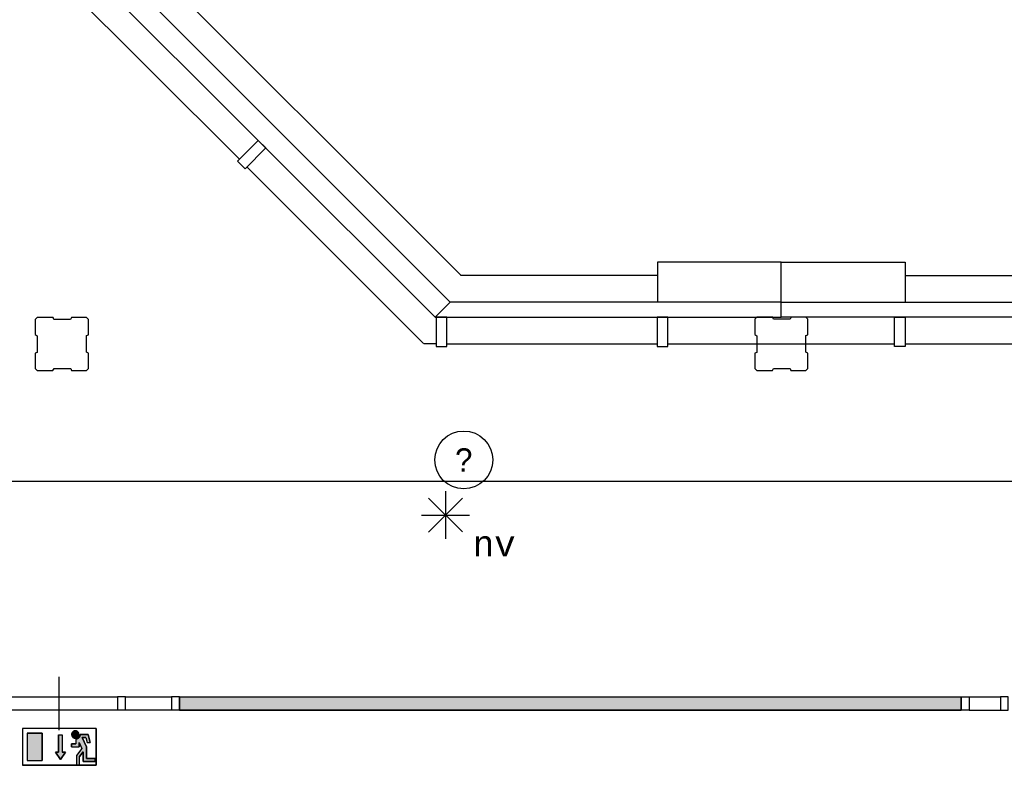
# Model space of a CAD drawing. Extents: x -1826 to 147704, y -44576 to 60962.
# Tile 7 of 75: x 92171 to 99566, y -30231 to -24631. Entities that reach past the tile are written whole.
import ezdxf
from ezdxf.enums import TextEntityAlignment as Align

# ---------------------------------------------------------------- set-up
doc = ezdxf.new("R2010")
doc.units = 0
doc.header["$MEASUREMENT"] = 0
doc.header["$PDMODE"] = 35
doc.header["$PDSIZE"] = -0.5
doc.layers.get('0').update_dxf_attribs({"linetype": 'CONTINUOUS'})
doc.layers.get('DEFPOINTS').update_dxf_attribs({"linetype": 'CONTINUOUS'})
for name, color, linetype in [('AA$1A---_ARCEER', 252, 'CONTINUOUS'), ('AL22----_BINNENWAND', 252, 'CONTINUOUS'), ('AL32----_BINNENKOZIJN', 252, 'CONTINUOUS'), ('AM$1A---_MAATVOERING', 252, 'CONTINUOUS'), ('Betonpalen', 252, 'CONTINUOUS'), ('Brandweer', 252, 'CONTINUOUS')]:
    doc.layers.add(name, color=color, linetype=linetype)
doc.styles.add('B-01', font='b-gbp')
doc.styles.add('MONOTXT', font='MONOTXT')
doc.dimstyles.new('BBA_STAND', dxfattribs={"dimtxt": 175, "dimasz": 1, "dimexe": 1, "dimexo": 0.001, "dimgap": 75, "dimtad": 1, "dimdec": 0, "dimzin": 0, "dimdsep": 46, "dimtxsty": 'B-01', "dimblk": 'NONE', "dimblk1": 'PIJL1', "dimblk2": 'NONE', "dimcen": 1, "dimse1": 1, "dimse2": 1, "dimclrd": 256, "dimclre": 256, "dimclrt": 256, "dimadec": 4, "dimazin": 0, "dimtfac": 1, "dimtdec": 0, "dimtmove": 0, "dimatfit": 2, "dimldrblk": 'PIJL1', "dimfxl": 1, "dimtfillclr": 256, "dimtolj": 1, "dimtzin": 0, "dimarcsym": 0})

# ---------------------------------------------------------------- blocks, each defined once
blk = doc.blocks.new('*D208')
at = {"layer": 'AM$1A---_MAATVOERING', "lineweight": -2, "transparency": 16777216}
blk.add_line((100540.7, -28099.9), (90471, -28099.9), dxfattribs=at)
at = {"layer": 'DEFPOINTS', "color": 0, "transparency": 16777216}
for p in [(90471, -28099.9), (90471, -28119.9), (100540.7, -28371.4)]:
    blk.add_point(p, dxfattribs=at)
at = {"layer": 'AM$1A---_MAATVOERING', "transparency": 16777216, "insert": (95505.8, -27937.4), "char_height": 175, "attachment_point": 5, "style": 'B-01'}
blk.add_mtext('\\A1;?', dxfattribs=at)
blk = doc.blocks.new('_None')
blk = doc.blocks.new('PIJL1')
at = {"color": 1, "linetype": 'ByBlock'}
blk.add_line((0, 82.6), (0, -82.6), dxfattribs=at)
blk.add_solid([(-100, 16.7), (-100, -16.7), (0, 0)], dxfattribs=at)

msp = doc.modelspace()

# ---------------------------------------------------------------- hatches: boundary and pattern name
at = {"layer": 'AA$1A---_ARCEER'}
msp.add_hatch(color=256, dxfattribs=at).paths.add_polyline_path([(99240.7, -29716), (93370.7, -29716), (93370.7, -29816), (99240.7, -29816)])
at = {"layer": 'Brandweer'}
for points in [[(92338.7, -29990.4), (92227.7, -29990.4), (92227.7, -30193.9), (92338.7, -30193.9)], [(92513.5, -30132), (92490.4, -30132), (92490.4, -30002.5), (92462.7, -30002.5), (92462.7, -30132), (92439.5, -30132), (92476.5, -30187.5)], [(92671.6, -30091.2), (92640.5, -30022.8), (92667.4, -30022.8), (92676.7, -30059.8), (92700.5, -30059.8), (92685.5, -29999.6), (92624.5, -29999.6), (92624, -30005.5), (92623.5, -30008), (92622.8, -30010.5), (92621.8, -30013.2), (92620.2, -30016.7), (92618.6, -30019.5), (92617.3, -30021.3), (92615.4, -30023.7), (92613.5, -30025.6), (92610.7, -30028), (92608, -30030), (92605, -30031.7), (92602, -30033.1), (92597.9, -30034.5), (92595, -30035.2), (92593, -30035.8), (92593, -30069), (92560.6, -30069), (92560.6, -30092.1), (92616.1, -30092.1), (92616.1, -30058.5), (92637.5, -30105.6), (92597.6, -30156.9), (92597.6, -30226.2), (92620.8, -30226.2), (92620.8, -30164.8), (92648.5, -30129.2), (92648.5, -30203.1), (92736.4, -30203.1), (92736.4, -30180), (92671.6, -30180)], [(92615.8, -29995.6), (92614.7, -29991), (92614.7, -29990.9), (92612.5, -29985.9), (92612.4, -29985.7), (92609.7, -29981.9), (92609.7, -29981.8), (92607.5, -29979.5), (92607.3, -29979.3), (92603.7, -29976.5), (92603.6, -29976.4), (92599.8, -29974.4), (92599.7, -29974.3), (92594.1, -29972.5), (92594, -29972.5), (92586.8, -29972), (92586.7, -29972), (92580.5, -29973), (92580.5, -29973.1), (92576.4, -29974.6), (92576.3, -29974.7), (92574.4, -29975.7), (92574.2, -29975.8), (92571.7, -29977.5), (92571.6, -29977.6), (92569.6, -29979.2), (92569.5, -29979.4), (92566.5, -29982.6), (92566.4, -29982.8), (92564.2, -29986.1), (92564.1, -29986.3), (92562.2, -29990.5), (92562.2, -29990.6), (92560.9, -29996.2), (92560.8, -29996.4), (92560.7, -30000.4), (92560.7, -30000.6), (92561, -30004), (92561, -30004.1), (92562.5, -30009.6), (92562.6, -30009.8), (92564.1, -30013), (92564.2, -30013.2), (92567.1, -30017.4), (92567.2, -30017.5), (92571.5, -30021.6), (92571.6, -30021.7), (92574.3, -30023.5), (92574.4, -30023.6), (92578.7, -30025.6), (92578.8, -30025.7), (92583.1, -30026.9), (92583.1, -30026.9), (92589.8, -30027.4), (92589.8, -30027.3), (92595.8, -30026.4), (92595.9, -30026.3), (92600, -30024.8), (92600.1, -30024.8), (92603.3, -30023), (92603.5, -30022.9), (92606.5, -30020.7), (92606.6, -30020.6), (92609.9, -30017.2), (92612.5, -30013.3), (92612.6, -30013.2), (92614.1, -30010), (92614.2, -30009.9), (92615.4, -30005.8), (92615.5, -30005.6), (92615.9, -30003), (92615.9, -30002.9), (92616.1, -29998.3), (92616.1, -29998.3)]]:
    msp.add_hatch(color=256, dxfattribs=at).paths.add_polyline_path(points)

# ---------------------------------------------------------------- linework, layer by layer
at = {"layer": 'AA$1A---_ARCEER'}
msp.add_circle((95505.8, -27937.4), 217.2, dxfattribs=at)
at = {"layer": 'AL22----_BINNENWAND'}
msp.add_line((99240.7, -29716), (99240.7, -29816), dxfattribs=at)
for points in [[(93010, -24074.9), (95481.8, -26546.7)], [(93820.9, -25679.2), (92490.7, -24350)], [(93877.5, -25735.7), (95202.6, -27062)], [(97890.7, -26752), (97890.7, -26452), (96960.7, -26452), (96960.7, -26752)], [(97890.7, -26752), (97890.7, -26452), (98820.7, -26452), (98820.7, -26752)], [(96960.7, -26552), (95481.8, -26552)], [(98820.7, -26552), (102360.7, -26552), (102360.7, -26752)], [(95404.6, -26752), (95290.6, -26866)], [(97890.7, -26752), (95404.6, -26752)], [(97890.7, -26866), (97890.7, -26752)], [(95290.6, -26866), (97890.7, -26866)], [(95298.7, -27064.8), (95206.6, -27064.8)], [(95378.7, -27066), (96958.7, -27066)], [(97038.7, -27066), (97890.7, -27066)], [(97890.7, -27066), (98740.7, -27066)], [(98820.5, -27066), (100550.7, -27066)], [(93370.7, -29716), (99240.7, -29716)], [(93370.7, -29716), (99240.7, -29716)], [(93370.7, -29716), (93370.7, -29816)], [(93370.7, -29816), (93370.7, -29716)], [(93370.7, -29816), (99240.7, -29816)], [(99240.7, -29816), (93370.7, -29816)]]:
    msp.add_lwpolyline(points, dxfattribs=at)
for points in [[(92690.7, -24266.1), (95290.6, -26866), (95404.4, -26752.1), (92804.5, -24152.2)], [(94018.9, -25594.3), (93962.3, -25537.7), (93806.8, -25693.3), (93863.3, -25749.8)], [(97890.7, -26752), (102976.7, -26752), (103090.7, -26866), (97890.7, -26866)], [(95298.7, -27086), (95378.7, -27086), (95378.7, -26866), (95298.7, -26866)], [(96958.7, -27086), (97038.7, -27086), (97038.7, -26866), (96958.7, -26866)], [(98740.7, -26866), (98820.7, -26866), (98820.7, -27086), (98740.7, -27086)]]:
    msp.add_lwpolyline(points, close=True, dxfattribs=at)
at = {"layer": 'AL32----_BINNENKOZIJN'}
for points in [[(92468.2, -29966), (92468.2, -29766), (92468.2, -29566)], [(91155.5, -29716.2), (92905.8, -29716.2)], [(92965.5, -29716.2), (93310.9, -29716.2)], [(99300.4, -29716), (99535.7, -29716)], [(91155.5, -29815.2), (92905.8, -29815.2)], [(92965.5, -29815.2), (93310.9, -29815.2)], [(99300.4, -29815.7), (99535.7, -29815.7)]]:
    msp.add_lwpolyline(points, dxfattribs=at)
for points in [[(92965.5, -29716.2), (92905.8, -29716.2), (92905.8, -29815.2), (92965.5, -29815.2)], [(93370.7, -29716.2), (93310.9, -29716.2), (93310.9, -29815.2), (93370.7, -29815.2)], [(99240.7, -29716), (99300.4, -29716), (99300.4, -29815.7), (99240.7, -29815.7)], [(99595.4, -29716), (99535.7, -29716), (99535.7, -29815.7), (99595.4, -29815.7)]]:
    msp.add_lwpolyline(points, close=True, dxfattribs=at)
at = {"layer": 'Betonpalen'}
for points in [[(92301.7, -26866.4), (92286.7, -26881.4), (92286.7, -26996.4), (92301.7, -27004.4), (92301.7, -27129.4), (92286.7, -27134.4), (92286.7, -27251.4), (92301.7, -27266.4), (92420.7, -27266.4), (92428.7, -27251.4), (92553.7, -27251.4), (92558.7, -27266.4), (92671.7, -27266.4), (92686.7, -27251.4), (92686.7, -27136.4), (92671.7, -27128.4), (92671.7, -27003.4), (92686.7, -26998.4), (92686.7, -26881.4), (92671.7, -26866.4), (92560.7, -26866.4), (92552.7, -26881.4), (92427.7, -26881.4), (92422.7, -26866.4), (92301.7, -26866.4)], [(97705.8, -26866.2), (97690.8, -26881.2), (97690.8, -26996.2), (97705.8, -27004.2), (97705.8, -27129.2), (97690.8, -27134.2), (97690.8, -27251.2), (97705.8, -27266.2), (97824.8, -27266.2), (97832.8, -27251.2), (97957.8, -27251.2), (97962.8, -27266.2), (98075.8, -27266.2), (98090.8, -27251.2), (98090.8, -27136.2), (98075.8, -27128.2), (98075.8, -27003.2), (98090.8, -26998.2), (98090.8, -26881.2), (98075.8, -26866.2), (97964.8, -26866.2), (97956.8, -26881.2), (97831.8, -26881.2), (97826.8, -26866.2), (97705.8, -26866.2)]]:
    msp.add_lwpolyline(points, dxfattribs=at)
at = {"layer": 'Brandweer'}
for p, q in [((95368.9, -28171, 2600), (95368.9, -28530.8, 2600)), ((95241.7, -28223.7, 2600), (95496.1, -28478.1, 2600)), ((95241.7, -28479.4, 2600), (95497.4, -28223.7, 2600)), ((95188.1, -28351.8, 2600), (95549.7, -28351.8, 2600)), ((92745.6, -29953.4), (92190.7, -29953.4)), ((92190.7, -29953.4), (92190.7, -30230.8)), ((92227.7, -29990.4), (92338.7, -29990.4)), ((92227.7, -29990.4), (92227.7, -30193.9)), ((92338.7, -29990.4), (92338.7, -30193.9)), ((92462.7, -30002.5), (92462.7, -30132)), ((92490.4, -30002.5), (92490.4, -30132)), ((92624.5, -29999.6), (92685.5, -29999.6)), ((92640.5, -30022.8), (92671.6, -30091.2)), ((92667.4, -30022.8), (92640.5, -30022.8)), ((92667.4, -30022.8), (92676.7, -30059.8)), ((92685.5, -29999.6), (92700.5, -30059.8)), ((92745.6, -29953.4), (92745.6, -30230.8)), ((92560.6, -30092.1), (92560.6, -30069)), ((92560.6, -30069), (92593, -30069)), ((92560.6, -30092.1), (92616.1, -30092.1)), ((92593, -30035.5), (92593, -30069)), ((92616.1, -30058.5), (92637.5, -30105.6)), ((92616.1, -30058.5), (92616.1, -30092.1)), ((92671.6, -30091.2), (92671.6, -30180)), ((92676.7, -30059.8), (92700.5, -30059.8)), ((92462.7, -30132), (92439.5, -30132)), ((92439.5, -30132), (92476.5, -30187.5)), ((92476.5, -30187.5), (92513.5, -30132)), ((92513.5, -30132), (92490.4, -30132)), ((92637.7, -30105.4), (92597.6, -30156.9)), ((92597.6, -30156.9), (92597.6, -30226.2)), ((92648.5, -30129.2), (92620.8, -30164.8)), ((92620.8, -30226.2), (92620.8, -30164.8)), ((92648.5, -30203.1), (92648.5, -30129.2)), ((92745.6, -30230.8), (92190.7, -30230.8)), ((92227.7, -30193.9), (92338.7, -30193.9)), ((92597.6, -30226.2), (92620.8, -30226.2)), ((92736.4, -30203.1), (92648.5, -30203.1)), ((92671.6, -30180), (92736.4, -30180)), ((92736.4, -30180), (92736.4, -30203.1))]:
    msp.add_line(p, q, dxfattribs=at)
for points in [[(92745.6, -30230.8), (92745.6, -29953.4), (92190.7, -29953.4), (92190.7, -30230.8), (92745.6, -30230.8)], [(92338.7, -30193.9), (92338.7, -29990.4), (92227.7, -29990.4), (92227.7, -30193.9), (92338.7, -30193.9)], [(92462.7, -30002.5), (92490.4, -30002.5), (92490.4, -30132), (92513.5, -30132), (92476.5, -30187.5), (92439.5, -30132), (92462.7, -30132), (92462.7, -30002.5)], [(92568.8, -29980), (92567.8, -29981), (92566.9, -29982), (92566.1, -29983.1), (92565.3, -29984.2), (92564.6, -29985.4), (92563.9, -29986.6), (92563.3, -29987.8), (92562.8, -29989), (92562.3, -29990.3), (92561.8, -29991.6), (92561.5, -29992.9), (92561.2, -29994.2), (92560.9, -29995.6), (92560.8, -29996.9), (92560.7, -29998.3), (92560.6, -29999.6), (92560.7, -30001), (92560.8, -30002.4), (92560.9, -30003.7), (92561.2, -30005.1), (92561.5, -30006.4), (92561.8, -30007.7), (92562.3, -30009), (92562.8, -30010.3), (92563.3, -30011.5), (92563.9, -30012.7), (92564.6, -30013.9), (92565.3, -30015.1), (92566.1, -30016.2), (92566.9, -30017.2), (92567.8, -30018.3), (92568.8, -30019.3), (92569.8, -30020.2), (92570.8, -30021.1), (92571.9, -30021.9), (92573, -30022.7), (92574.1, -30023.4), (92575.3, -30024.1), (92576.5, -30024.7), (92577.8, -30025.3), (92579, -30025.8), (92580.3, -30026.2), (92581.6, -30026.6), (92583, -30026.9), (92584.3, -30027.1), (92585.7, -30027.3), (92587, -30027.4), (92588.4, -30027.4), (92589.8, -30027.4), (92591.1, -30027.3), (92592.5, -30027.1), (92593.8, -30026.9), (92595.1, -30026.6), (92596.4, -30026.2), (92597.7, -30025.8), (92599, -30025.3), (92600.2, -30024.7), (92601.5, -30024.1), (92602.7, -30023.4), (92603.8, -30022.7), (92604.9, -30021.9), (92606, -30021.1), (92607, -30020.2), (92608, -30019.3), (92608.9, -30018.3), (92609.8, -30017.2), (92610.7, -30016.2), (92611.5, -30015.1), (92612.2, -30013.9), (92612.9, -30012.7), (92613.5, -30011.5), (92614, -30010.3), (92614.5, -30009), (92614.9, -30007.7), (92615.3, -30006.4), (92615.6, -30005.1), (92615.8, -30003.7), (92616, -30002.4), (92616.1, -30001), (92616.1, -29999.6), (92616.1, -29998.3), (92616, -29996.9), (92615.8, -29995.6), (92615.6, -29994.2), (92615.3, -29992.9), (92614.9, -29991.6), (92614.5, -29990.3), (92614, -29989), (92613.5, -29987.8), (92612.9, -29986.6), (92612.2, -29985.4), (92611.5, -29984.2), (92610.7, -29983.1), (92609.8, -29982), (92608.9, -29981), (92608, -29980), (92607, -29979.1), (92606, -29978.2), (92604.9, -29977.4), (92603.8, -29976.6), (92602.6, -29975.8), (92601.5, -29975.2), (92600.2, -29974.6), (92599, -29974), (92597.7, -29973.5), (92596.4, -29973.1), (92595.1, -29972.7), (92593.8, -29972.4), (92592.5, -29972.2), (92591.1, -29972), (92589.7, -29971.9), (92588.4, -29971.9), (92587, -29971.9), (92585.7, -29972), (92584.3, -29972.2), (92583, -29972.4), (92581.6, -29972.7), (92580.3, -29973.1), (92579, -29973.5), (92577.8, -29974), (92576.5, -29974.6), (92575.3, -29975.2), (92574.1, -29975.8), (92573, -29976.6), (92571.9, -29977.4), (92570.8, -29978.2), (92569.8, -29979.1), (92568.8, -29980)], [(92736.4, -30203.1), (92736.4, -30180), (92671.6, -30180), (92671.6, -30091.2), (92640.5, -30022.8), (92667.4, -30022.8), (92676.7, -30059.8), (92700.5, -30059.8), (92685.5, -29999.6), (92624.5, -29999.6), (92624, -30005.5), (92623.5, -30008), (92622.8, -30010.5), (92621.8, -30013.2), (92620.2, -30016.7), (92618.6, -30019.5), (92617.3, -30021.3), (92615.4, -30023.7), (92613.5, -30025.6), (92610.7, -30028), (92608, -30030), (92605, -30031.7), (92602, -30033.1), (92597.9, -30034.5), (92595, -30035.2), (92593, -30035.8), (92593, -30069), (92560.6, -30069), (92560.6, -30092.1), (92616.1, -30092.1), (92616.1, -30058.5), (92637.5, -30105.6), (92597.6, -30156.9), (92597.6, -30226.2), (92620.8, -30226.2), (92620.8, -30164.8), (92648.5, -30129.2), (92648.5, -30203.1), (92736.4, -30203.1)], [(92615.8, -29995.6), (92614.7, -29990.9), (92612.4, -29985.8), (92609.7, -29981.9), (92607.4, -29979.4), (92603.6, -29976.5), (92599.7, -29974.3), (92594.1, -29972.5), (92586.7, -29971.9), (92580.5, -29973), (92576.4, -29974.6), (92574.3, -29975.7), (92571.7, -29977.5), (92569.5, -29979.3), (92566.4, -29982.7), (92564.1, -29986.2), (92562.2, -29990.6), (92560.8, -29996.3), (92560.7, -30000.5), (92561, -30004.1), (92562.5, -30009.7), (92564.2, -30013.1), (92567.1, -30017.5), (92571.5, -30021.7), (92574.3, -30023.6), (92578.7, -30025.7), (92583.1, -30026.9), (92589.8, -30027.4), (92595.9, -30026.4), (92600.1, -30024.8), (92603.4, -30023), (92606.6, -30020.6), (92609.9, -30017.2), (92612.6, -30013.2), (92614.1, -30009.9), (92615.5, -30005.7), (92615.9, -30002.9), (92616.1, -29998.3), (92615.8, -29995.6)], [(92624.5, -29999.6), (92624.5, -30000.1), (92624.5, -30000.5), (92624.5, -30000.9), (92624.5, -30001.3), (92624.4, -30001.7), (92624.4, -30002.1), (92624.4, -30002.5), (92624.4, -30002.9), (92624.3, -30003.3), (92624.3, -30003.7), (92624.2, -30004.1), (92624.2, -30004.5), (92624.1, -30004.9), (92624.1, -30005.3), (92624, -30005.7), (92623.9, -30006.1), (92623.8, -30006.5), (92623.8, -30006.9), (92623.7, -30007.3), (92623.6, -30007.7), (92623.5, -30008.1), (92623.4, -30008.5), (92623.3, -30008.9), (92623.2, -30009.3), (92623.1, -30009.7), (92623, -30010.1), (92622.8, -30010.5), (92622.7, -30010.9), (92622.6, -30011.2), (92622.5, -30011.6), (92622.3, -30012), (92622.2, -30012.4), (92622, -30012.8), (92621.9, -30013.1), (92621.7, -30013.5), (92621.6, -30013.9), (92621.4, -30014.3), (92621.2, -30014.6), (92621.1, -30015), (92620.9, -30015.4), (92620.7, -30015.7), (92620.5, -30016.1), (92620.3, -30016.5), (92620.2, -30016.8), (92620, -30017.2), (92619.8, -30017.5), (92619.6, -30017.9), (92619.3, -30018.2), (92619.1, -30018.6), (92618.9, -30018.9), (92618.7, -30019.3), (92618.5, -30019.6), (92618.3, -30020), (92618, -30020.3), (92617.8, -30020.6), (92617.5, -30021), (92617.3, -30021.3), (92617.1, -30021.6), (92616.8, -30021.9), (92616.6, -30022.2), (92616.3, -30022.6), (92616, -30022.9), (92615.8, -30023.2), (92615.5, -30023.5), (92615.2, -30023.8), (92615, -30024.1), (92614.7, -30024.4), (92614.4, -30024.7), (92614.1, -30025), (92613.8, -30025.3), (92613.5, -30025.6), (92613.3, -30025.8), (92613, -30026.1), (92612.7, -30026.4), (92612.4, -30026.7), (92612, -30026.9), (92611.7, -30027.2), (92611.4, -30027.5), (92611.1, -30027.7), (92610.8, -30028), (92610.5, -30028.2), (92610.2, -30028.5), (92609.8, -30028.7), (92609.5, -30028.9), (92609.2, -30029.2), (92608.8, -30029.4), (92608.5, -30029.6), (92608.2, -30029.9), (92607.8, -30030.1), (92607.5, -30030.3), (92607.1, -30030.5), (92606.8, -30030.7), (92606.4, -30030.9), (92606.1, -30031.1), (92605.7, -30031.3), (92605.4, -30031.5), (92605, -30031.7), (92604.6, -30031.9), (92604.3, -30032.1), (92603.9, -30032.3), (92603.5, -30032.4), (92603.2, -30032.6), (92602.8, -30032.8), (92602.4, -30032.9), (92602, -30033.1), (92601.7, -30033.2), (92601.3, -30033.4), (92600.9, -30033.5), (92600.5, -30033.7), (92600.1, -30033.8), (92599.7, -30033.9), (92599.4, -30034.1), (92599, -30034.2), (92598.6, -30034.3), (92598.2, -30034.4), (92597.8, -30034.5), (92597.4, -30034.6), (92597, -30034.7), (92596.6, -30034.8), (92596.2, -30034.9), (92595.8, -30035), (92595.4, -30035.1), (92595, -30035.1), (92594.6, -30035.2), (92594.2, -30035.3), (92593.8, -30035.3), (92593.4, -30035.4), (92593, -30035.5)]]:
    msp.add_lwpolyline(points, dxfattribs=at)
msp.add_lwpolyline([(92624.5, -29999.6), (92623.9, -30006.3), (92620.4, -30016.3), (92616.9, -30021.8), (92613.4, -30025.7), (92607.3, -30030.4), (92600.9, -30033.5), (92596, -30034.9), (92593, -30035.8), (92593, -30069), (92560.6, -30069), (92560.6, -30092.1), (92616.1, -30092.1), (92616.1, -30058.5), (92637.5, -30105.6), (92597.6, -30156.9), (92597.6, -30226.2), (92620.8, -30226.2), (92620.8, -30164.8), (92648.5, -30129.2), (92648.5, -30203.1), (92736.4, -30203.1), (92736.4, -30180), (92671.6, -30180), (92671.6, -30091.2), (92640.5, -30022.8), (92667.4, -30022.8), (92676.7, -30059.8), (92700.5, -30059.8), (92685.5, -29999.6)], close=True, dxfattribs=at)

# ---------------------------------------------------------------- texts
at = {"layer": 'Brandweer', "style": 'MONOTXT'}
msp.add_text('nv', height=185.94, rotation=360, dxfattribs=at).set_placement((95734.5, -28567.2, 2600), align=Align.MIDDLE)

# ---------------------------------------------------------------- dimensions: what is measured, and where the dimension line sits
at = {"layer": 'AM$1A---_MAATVOERING'}
dim = msp.add_linear_dim(base=(90471, -28099.9), p1=(100540.7, -28371.4), p2=(90471, -28119.9), angle=360, text='?', dimstyle='BBA_STAND', override={"dimtmove": 1}, dxfattribs=at)
dim.commit()
dim.dimension.update_dxf_attribs({"geometry": '*D208', "text_midpoint": (95505.8, -27937.4)})

doc.saveas('drawing.dxf')
